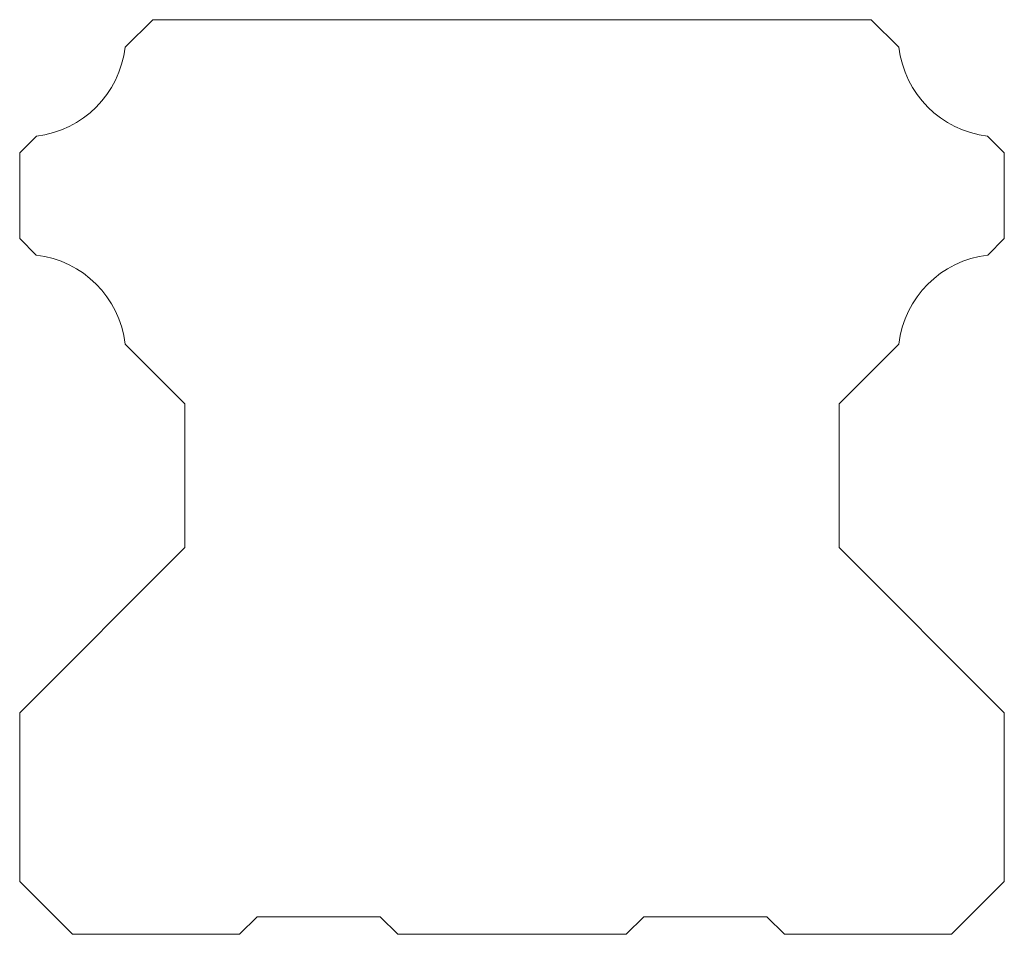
# Model space of a CAD drawing. Header units: millimetres. Extents: x -14 to 14, y 0 to 26.
import ezdxf

# ---------------------------------------------------------------- set-up
doc = ezdxf.new("R2010")
doc.units = ezdxf.units.MM

msp = doc.modelspace()

# ---------------------------------------------------------------- linework, layer by layer
at = {"color": 7, "linetype": 'Continuous', "lineweight": 15}
for p, q in [((-11, 25.215), (-10.215, 26)), ((-10.215, 26), (10.215, 26)), ((10.215, 26), (11, 25.215)), ((-14, 22.215), (-13.525, 22.69)), ((13.525, 22.69), (14, 22.215)), ((-14, 22.215), (-14, 19.779)), ((14, 19.779), (14, 22.215)), ((-13.531, 19.31), (-14, 19.779)), ((14, 19.779), (13.531, 19.31)), ((-11, 16.779), (-9.3, 15.079)), ((9.3, 15.079), (11, 16.779)), ((-9.3, 15.079), (-9.3, 11)), ((9.3, 11), (9.3, 15.079)), ((-9.3, 11), (-14, 6.3)), ((14, 6.3), (9.3, 11)), ((-14, 6.3), (-14, 1.5)), ((14, 1.5), (14, 6.3)), ((-14, 1.5), (-12.5, 0)), ((12.5, 0), (14, 1.5)), ((-7.25, 0.5), (-7.75, 0)), ((-7.25, 0.5), (-3.75, 0.5)), ((-3.25, 0), (-3.75, 0.5)), ((3.75, 0.5), (3.25, 0)), ((3.75, 0.5), (7.25, 0.5)), ((7.75, 0), (7.25, 0.5)), ((-12.5, 0), (-7.75, 0)), ((-3.25, 0), (3.25, 0)), ((7.75, 0), (12.5, 0))]:
    msp.add_line(p, q, dxfattribs=at)
for centre, start, end in [((-13.87, 25.56), 276.8586, 353.1414), ((13.87, 25.56), 186.8586, 263.1414), ((-13.87, 16.44), 6.7315, 83.2685), ((13.87, 16.44), 96.7315, 173.2685)]:
    msp.add_arc(centre, 2.89, start, end, dxfattribs=at)

doc.saveas('drawing.dxf')
